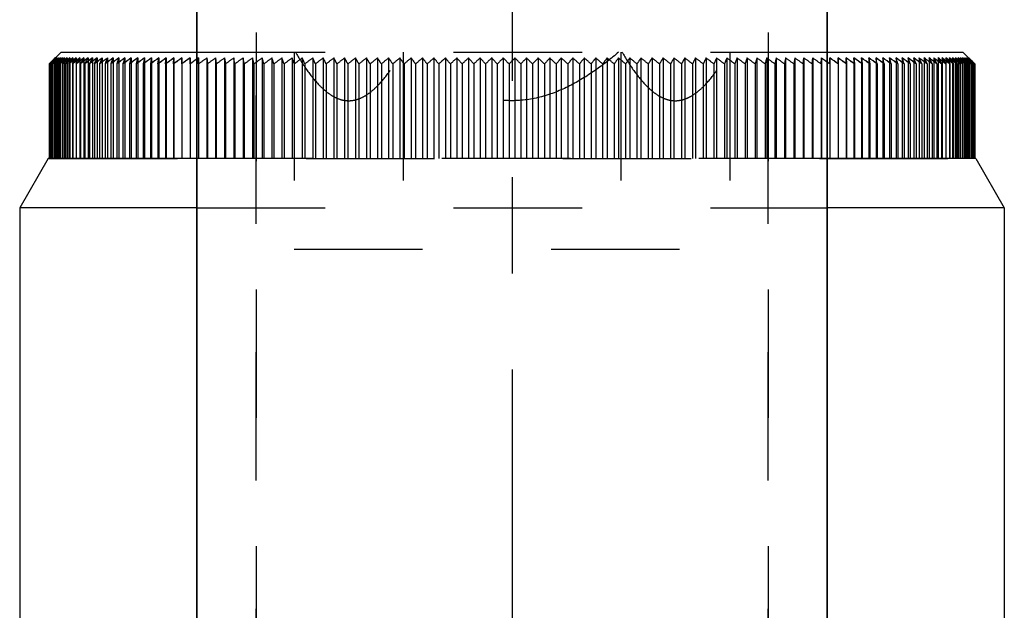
# Model space of a CAD drawing. Header units: millimetres. Extents: x 382 to 618, y 342 to 652.
# Tile 4 of 5: x 475 to 525, y 561 to 591. Entities that reach past the tile are written whole.
import ezdxf

# ---------------------------------------------------------------- set-up
doc = ezdxf.new("R2010")
doc.units = ezdxf.units.MM
doc.header["$LTSCALE"] = 65.185185
doc.linetypes.add('CENTER', pattern=[0.6, 0.375, -0.075, 0.075, -0.075])
doc.linetypes.add('HIDDEN', pattern=[0.2, 0.1, -0.1])
for name, color, linetype in [('ACHSEN_S', 7, 'CONTINUOUS'), ('FASEN', 7, 'CONTINUOUS'), ('FLAECHEN', 7, 'CONTINUOUS'), ('KOERPER', 7, 'CONTINUOUS'), ('KONST.EL_MIT_GEO', 7, 'CONTINUOUS')]:
    doc.layers.add(name, color=color, linetype=linetype)

msp = doc.modelspace()

# ---------------------------------------------------------------- linework, layer by layer
at = {"layer": 'ACHSEN_S', "color": 2, "linetype": 'CENTER'}
msp.add_line((500, 651.5), (500, 348.5), dxfattribs=at)
at = {"layer": 'FASEN', "color": 7, "linetype": 'Continuous'}
for p, q in [((484, 584), (476.443, 584)), ((523.557, 584), (516, 584)), ((476.443, 584), (475, 581.5)), ((523.557, 584), (525, 581.5)), ((484, 581.5), (475, 581.5)), ((525, 581.5), (516, 581.5))]:
    msp.add_line(p, q, dxfattribs=at)
at = {"layer": 'FASEN', "color": 8, "linetype": 'HIDDEN'}
for p, q in [((516, 584), (484, 584)), ((484, 581.5), (516, 581.5))]:
    msp.add_line(p, q, dxfattribs=at)
at = {"layer": 'FLAECHEN', "color": 8, "linetype": 'HIDDEN'}
for p, q in [((487, 629.5), (487, 515.5)), ((513, 629.5), (513, 515.5))]:
    msp.add_line(p, q, dxfattribs=at)
at = {"layer": 'FLAECHEN', "color": 7, "linetype": 'Continuous'}
for p, q in [((484, 628.5), (484, 491.5)), ((516, 628.5), (516, 491.5)), ((475, 581.5), (475, 532.072)), ((525, 581.5), (525, 532.072))]:
    msp.add_line(p, q, dxfattribs=at)
at = {"layer": 'KOERPER', "color": 7, "linetype": 'Continuous'}
for p, q in [((484, 491.5), (484, 628.5)), ((516, 491.5), (516, 628.5))]:
    msp.add_line(p, q, dxfattribs=at)
at = {"layer": 'KONST.EL_MIT_GEO', "color": 8, "linetype": 'HIDDEN'}
for p, q in [((487, 515.5), (487, 629.5)), ((513, 515.5), (513, 629.5)), ((476.703, 589.003), (476.636, 588.936)), ((476.636, 588.936), (476.703, 589.003)), ((476.664, 588.953), (476.713, 589.003)), ((476.713, 589.002), (476.664, 588.952)), ((476.738, 589.002), (476.691, 588.952)), ((476.736, 589.036), (476.703, 589.003)), ((476.703, 589.003), (476.736, 589.036)), ((476.809, 589.102), (476.713, 589.002)), ((476.778, 589.002), (476.732, 588.952)), ((476.769, 589.069), (476.736, 589.036)), ((476.832, 589.102), (476.738, 589.002)), ((476.769, 589.069), (476.802, 589.102)), ((476.869, 589.102), (476.778, 589.002)), ((476.833, 589.002), (476.789, 588.952)), ((476.817, 589.117), (476.802, 589.102)), ((476.802, 589.102), (476.802, 584)), ((476.809, 589.102), (476.809, 584)), ((476.832, 589.102), (476.832, 584)), ((476.922, 589.102), (476.833, 589.002)), ((476.903, 589.002), (476.86, 588.952)), ((476.869, 589.102), (476.869, 584)), ((476.989, 589.102), (476.903, 589.002)), ((476.922, 589.102), (476.922, 584)), ((476.989, 589.002), (476.947, 588.952)), ((476.989, 589.102), (476.989, 584)), ((477.03, 589.052), (476.989, 589.002)), ((477.072, 589.102), (477.03, 589.052)), ((477.089, 589.002), (477.048, 588.952)), ((477.072, 589.102), (477.072, 584)), ((477.169, 589.102), (477.089, 589.002)), ((477.203, 589.002), (477.164, 588.952)), ((477.169, 589.102), (477.169, 584)), ((477.281, 589.102), (477.203, 589.002)), ((477.281, 589.102), (477.281, 584)), ((477.333, 589.002), (477.295, 588.952)), ((477.407, 589.102), (477.333, 589.002)), ((477.407, 589.102), (477.407, 584)), ((477.477, 589.002), (477.441, 588.951)), ((477.548, 589.102), (477.477, 589.002)), ((477.548, 589.102), (477.548, 584)), ((477.636, 589.002), (477.601, 588.951)), ((477.704, 589.102), (477.636, 589.002)), ((477.704, 589.102), (477.704, 584)), ((477.809, 589.002), (477.776, 588.951)), ((477.874, 589.102), (477.809, 589.002)), ((477.874, 589.102), (477.873, 588.801)), ((477.997, 589.002), (477.965, 588.951)), ((478.059, 589.102), (477.997, 589.002)), ((478.059, 589.102), (478.059, 584)), ((478.199, 589.002), (478.169, 588.951)), ((478.258, 589.102), (478.199, 589.002)), ((478.258, 589.102), (478.258, 584)), ((478.415, 589.002), (478.386, 588.95)), ((478.47, 589.102), (478.415, 589.002)), ((478.47, 589.102), (478.47, 584)), ((478.697, 589.102), (478.697, 584)), ((478.937, 589.102), (478.937, 584)), ((479.192, 589.102), (479.192, 584)), ((479.459, 589.102), (479.459, 584)), ((479.74, 589.102), (479.74, 584)), ((480.034, 589.102), (480.034, 584)), ((480.341, 589.102), (480.292, 588.947)), ((480.341, 589.102), (480.341, 584)), ((480.66, 589.102), (480.617, 588.946)), ((480.66, 589.102), (480.66, 584)), ((480.993, 589.102), (480.954, 588.945)), ((480.993, 589.102), (480.993, 584)), ((481.337, 589.102), (481.304, 588.943)), ((481.337, 589.102), (481.337, 584)), ((481.693, 589.102), (481.665, 588.941)), ((481.693, 589.102), (481.693, 584)), ((482.062, 589.102), (482.039, 588.938)), ((482.062, 589.102), (482.062, 584)), ((482.442, 589.102), (482.424, 588.932)), ((482.442, 589.102), (482.442, 584)), ((482.833, 589.102), (482.821, 588.92)), ((482.833, 589.102), (482.833, 584)), ((483.235, 589.102), (483.229, 588.887)), ((483.235, 589.102), (483.235, 584)), ((483.649, 589.102), (483.65, 588.801)), ((483.649, 589.102), (483.65, 588.801)), ((484, 589.4), (516, 589.4)), ((484.073, 589.102), (484, 589.051)), ((484.073, 589.102), (484.073, 584)), ((484.073, 589.102), (484.085, 588.801)), ((484.085, 588.801), (484.073, 589.102)), ((484.507, 589.102), (484.507, 584)), ((484.507, 589.102), (484.53, 588.801)), ((484.53, 588.801), (484.507, 589.102)), ((484.951, 589.102), (484.951, 584)), ((484.951, 589.102), (484.984, 588.801)), ((484.984, 588.801), (484.951, 589.102)), ((485.405, 589.102), (485.405, 584)), ((485.405, 589.102), (485.449, 588.801)), ((485.449, 588.801), (485.405, 589.102)), ((485.868, 589.102), (485.868, 584)), ((486.341, 589.102), (486.341, 584)), ((486.822, 589.102), (486.822, 584)), ((487.312, 589.102), (487.312, 584)), ((487.81, 589.102), (487.81, 584)), ((488.316, 589.102), (488.316, 584)), ((488.829, 589.102), (488.829, 584)), ((488.944, 589.4), (488.944, 579.4)), ((489.35, 589.102), (489.35, 584)), ((489.878, 589.102), (489.878, 584)), ((490.412, 589.102), (490.412, 584)), ((490.952, 589.102), (490.952, 584)), ((491.499, 589.102), (491.499, 584)), ((492.05, 589.102), (492.05, 584)), ((492.607, 589.102), (492.607, 584)), ((493.169, 589.102), (493.169, 584)), ((493.735, 589.102), (493.735, 584)), ((494.305, 589.102), (494.305, 584)), ((494.472, 589.4), (494.472, 579.4)), ((494.879, 589.102), (494.879, 584)), ((495.456, 589.102), (495.456, 584)), ((496.036, 589.102), (496.036, 584)), ((496.619, 589.102), (496.619, 584)), ((497.204, 589.102), (497.204, 584)), ((497.79, 589.102), (497.79, 584)), ((498.379, 589.102), (498.379, 584)), ((498.968, 589.102), (498.968, 584)), ((499.557, 589.102), (499.557, 584)), ((500.148, 589.102), (500.148, 584)), ((500.738, 589.102), (500.738, 584)), ((501.327, 589.102), (501.327, 584)), ((501.916, 589.102), (501.916, 584)), ((502.503, 589.102), (502.503, 584)), ((503.089, 589.102), (503.089, 584)), ((503.673, 589.102), (503.673, 584)), ((504.254, 589.102), (504.254, 584)), ((504.833, 589.102), (504.833, 584)), ((505.408, 589.102), (505.408, 584)), ((505.528, 589.4), (505.528, 579.4)), ((505.98, 589.102), (505.98, 584)), ((506.549, 589.102), (506.549, 584)), ((507.112, 589.102), (507.112, 584)), ((507.672, 589.102), (507.672, 584)), ((508.226, 589.102), (508.226, 584)), ((508.775, 589.102), (508.775, 584)), ((509.319, 589.102), (509.319, 584)), ((509.856, 589.102), (509.856, 584)), ((510.387, 589.102), (510.387, 584)), ((510.911, 589.102), (510.911, 584)), ((511.056, 589.4), (511.056, 579.4)), ((511.428, 589.102), (511.428, 584)), ((511.938, 589.102), (511.938, 584)), ((512.44, 589.102), (512.44, 584)), ((512.934, 589.102), (512.934, 584)), ((513.42, 589.102), (513.42, 584)), ((513.897, 589.102), (513.897, 584)), ((514.365, 589.102), (514.365, 584)), ((514.784, 588.801), (514.823, 589.102)), ((514.823, 589.102), (514.784, 588.801)), ((514.823, 589.102), (514.823, 584)), ((515.244, 588.801), (515.272, 589.102)), ((515.272, 589.102), (515.244, 588.801)), ((515.272, 589.102), (515.272, 584)), ((515.694, 588.801), (515.712, 589.102)), ((515.712, 589.102), (515.694, 588.801)), ((515.712, 589.102), (515.712, 584)), ((516.134, 588.801), (516.141, 589.102)), ((516.141, 589.102), (516.141, 584)), ((516.559, 589.102), (516.559, 584)), ((516.563, 588.828), (516.559, 589.102)), ((516.967, 589.102), (516.967, 584)), ((516.977, 588.907), (516.967, 589.102)), ((517.364, 589.102), (517.364, 584)), ((517.379, 588.927), (517.364, 589.102)), ((517.75, 589.102), (517.75, 584)), ((517.77, 588.935), (517.75, 589.102)), ((518.124, 589.102), (518.124, 584)), ((518.149, 588.939), (518.124, 589.102)), ((518.486, 589.102), (518.486, 584)), ((518.517, 588.942), (518.486, 589.102)), ((518.837, 589.102), (518.837, 584)), ((519.175, 589.102), (519.175, 584)), ((519.501, 589.102), (519.501, 584)), ((519.814, 589.102), (519.814, 584)), ((520.115, 589.102), (520.115, 584)), ((520.402, 589.102), (520.402, 584)), ((520.676, 589.102), (520.676, 584)), ((520.937, 589.102), (520.937, 584)), ((521.184, 589.102), (521.184, 584)), ((521.418, 589.102), (521.418, 584)), ((521.472, 589.003), (521.418, 589.102)), ((521.638, 589.102), (521.638, 584)), ((521.695, 589.003), (521.638, 589.102)), ((521.844, 589.102), (521.844, 584)), ((521.904, 589.003), (521.844, 589.102)), ((522.035, 589.102), (522.035, 584)), ((522.098, 589.003), (522.035, 589.102)), ((522.213, 589.102), (522.213, 584)), ((522.279, 589.003), (522.213, 589.102)), ((522.313, 588.951), (522.279, 589.003)), ((522.375, 589.102), (522.375, 584)), ((522.445, 589.003), (522.375, 589.102)), ((522.481, 588.951), (522.445, 589.003)), ((522.524, 589.102), (522.524, 584)), ((522.597, 589.003), (522.524, 589.102)), ((522.634, 588.951), (522.597, 589.003)), ((522.658, 589.102), (522.658, 584)), ((522.734, 589.003), (522.658, 589.102)), ((522.772, 588.952), (522.734, 589.003)), ((522.777, 589.102), (522.777, 584)), ((522.856, 589.003), (522.777, 589.102)), ((522.895, 588.953), (522.856, 589.003)), ((522.882, 589.102), (522.882, 584)), ((522.963, 589.003), (522.882, 589.102)), ((523.004, 588.953), (522.963, 589.003)), ((522.971, 589.102), (522.971, 584)), ((523.056, 589.003), (522.971, 589.102)), ((523.046, 589.102), (523.046, 584)), ((523.133, 589.003), (523.046, 589.102)), ((523.098, 588.953), (523.056, 589.003)), ((523.106, 589.102), (523.106, 584)), ((523.196, 589.003), (523.106, 589.102)), ((523.177, 588.953), (523.133, 589.003)), ((523.151, 589.102), (523.151, 584)), ((523.244, 589.003), (523.151, 589.102)), ((523.181, 589.102), (523.181, 584)), ((523.277, 589.003), (523.181, 589.102)), ((523.19, 589.11), (523.499, 588.801)), ((523.196, 589.102), (523.196, 584)), ((523.294, 589.003), (523.196, 589.102)), ((523.196, 589.102), (523.294, 589.002)), ((523.241, 588.953), (523.196, 589.003)), ((523.29, 588.953), (523.244, 589.003)), ((523.324, 588.953), (523.277, 589.003)), ((523.343, 588.953), (523.294, 589.003)), ((523.294, 589.002), (523.343, 588.952)), ((476.503, 588.801), (476.603, 588.902)), ((476.511, 588.808), (476.503, 588.801)), ((476.525, 588.823), (476.511, 588.808)), ((476.518, 588.801), (476.62, 588.907)), ((476.533, 588.816), (476.518, 588.801)), ((476.536, 588.835), (476.525, 588.823)), ((476.555, 588.839), (476.533, 588.816)), ((476.549, 588.801), (476.644, 588.902)), ((476.57, 588.824), (476.549, 588.801)), ((476.567, 588.852), (476.555, 588.839)), ((476.616, 588.902), (476.567, 588.852)), ((476.596, 588.852), (476.57, 588.824)), ((476.594, 588.801), (476.686, 588.902)), ((476.621, 588.831), (476.594, 588.801)), ((476.634, 588.892), (476.596, 588.852)), ((476.616, 588.915), (476.603, 588.902)), ((476.603, 588.902), (476.616, 588.915)), ((476.664, 588.952), (476.616, 588.902)), ((476.636, 588.936), (476.616, 588.915)), ((476.616, 588.915), (476.636, 588.936)), ((476.62, 588.907), (476.664, 588.953)), ((476.64, 588.852), (476.621, 588.831)), ((476.643, 588.902), (476.634, 588.892)), ((476.686, 588.902), (476.64, 588.852)), ((476.691, 588.952), (476.643, 588.902)), ((476.655, 588.801), (476.744, 588.902)), ((476.688, 588.838), (476.655, 588.801)), ((476.697, 588.914), (476.686, 588.902)), ((476.728, 588.884), (476.688, 588.838)), ((476.732, 588.952), (476.697, 588.914)), ((476.744, 588.902), (476.728, 588.884)), ((476.731, 588.801), (476.817, 588.902)), ((476.769, 588.846), (476.731, 588.801)), ((476.789, 588.952), (476.744, 588.902)), ((476.817, 588.902), (476.769, 588.846)), ((476.86, 588.952), (476.817, 588.902)), ((476.822, 588.801), (476.905, 588.902)), ((476.863, 588.852), (476.822, 588.801)), ((476.905, 588.902), (476.863, 588.852)), ((476.947, 588.952), (476.905, 588.902)), ((476.968, 588.852), (476.928, 588.801)), ((477.008, 588.902), (476.968, 588.852)), ((477.048, 588.952), (477.008, 588.902)), ((477.087, 588.852), (477.048, 588.801)), ((477.126, 588.902), (477.087, 588.852)), ((477.164, 588.952), (477.126, 588.902)), ((477.221, 588.852), (477.184, 588.801)), ((477.259, 588.902), (477.221, 588.852)), ((477.295, 588.952), (477.259, 588.902)), ((477.389, 588.879), (477.334, 588.801)), ((477.406, 588.902), (477.389, 588.879)), ((477.441, 588.951), (477.406, 588.902)), ((477.556, 588.884), (477.499, 588.801)), ((477.568, 588.902), (477.556, 588.884)), ((477.601, 588.951), (477.568, 588.902)), ((477.744, 588.902), (477.679, 588.801)), ((477.776, 588.951), (477.744, 588.902)), ((477.935, 588.902), (477.873, 588.801)), ((477.965, 588.951), (477.935, 588.902)), ((478.14, 588.902), (478.082, 588.801)), ((478.169, 588.951), (478.14, 588.902)), ((478.36, 588.902), (478.304, 588.801)), ((478.386, 588.95), (478.36, 588.902)), ((478.593, 588.902), (478.541, 588.801)), ((478.618, 588.95), (478.593, 588.902)), ((478.84, 588.902), (478.791, 588.801)), ((478.863, 588.95), (478.84, 588.902)), ((479.98, 588.948), (479.929, 588.801)), ((480.292, 588.947), (480.246, 588.801)), ((480.617, 588.946), (480.576, 588.801)), ((480.954, 588.945), (480.919, 588.801)), ((481.304, 588.943), (481.274, 588.801)), ((481.665, 588.941), (481.641, 588.801)), ((482.039, 588.938), (482.02, 588.801)), ((482.424, 588.932), (482.411, 588.801)), ((482.821, 588.92), (482.813, 588.801)), ((483.229, 588.887), (483.226, 588.801)), ((484.085, 588.801), (484.085, 584)), ((484.53, 588.801), (484.53, 584)), ((484.984, 588.801), (484.984, 584)), ((485.449, 588.801), (485.449, 584)), ((485.923, 588.801), (485.923, 584)), ((486.406, 588.801), (486.406, 584)), ((486.898, 588.801), (486.898, 584)), ((487.399, 588.801), (487.399, 584)), ((487.907, 588.801), (487.907, 584)), ((488.424, 588.801), (488.424, 584)), ((489.478, 588.801), (489.478, 584)), ((490.016, 588.801), (490.016, 584)), ((490.561, 588.801), (490.561, 584)), ((491.111, 588.801), (491.111, 584)), ((491.667, 588.801), (491.667, 584)), ((492.229, 588.801), (492.229, 584)), ((492.795, 588.801), (492.795, 584)), ((493.367, 588.801), (493.367, 584)), ((493.942, 588.801), (493.942, 584)), ((494.522, 588.801), (494.522, 584)), ((495.105, 588.801), (495.105, 584)), ((495.691, 588.801), (495.691, 584)), ((496.28, 588.801), (496.28, 584)), ((496.871, 588.801), (496.871, 584)), ((497.464, 588.801), (497.464, 584)), ((498.059, 588.801), (498.059, 584)), ((498.656, 588.801), (498.656, 584)), ((499.253, 588.801), (499.253, 584)), ((499.851, 588.801), (499.851, 584)), ((500.448, 588.801), (500.448, 584)), ((501.046, 588.801), (501.046, 584)), ((501.643, 588.801), (501.643, 584)), ((502.238, 588.801), (502.238, 584)), ((502.832, 588.801), (502.832, 584)), ((503.425, 588.801), (503.425, 584)), ((504.015, 588.801), (504.015, 584)), ((504.603, 588.801), (504.603, 584)), ((505.187, 588.801), (505.187, 584)), ((505.769, 588.801), (505.769, 584)), ((506.346, 588.801), (506.346, 584)), ((506.92, 588.801), (506.92, 584)), ((507.489, 588.801), (507.489, 584)), ((508.053, 588.801), (508.053, 584)), ((508.612, 588.801), (508.612, 584)), ((509.165, 588.801), (509.165, 584)), ((509.712, 588.801), (509.712, 584)), ((510.253, 588.801), (510.253, 584)), ((510.788, 588.801), (510.788, 584)), ((511.315, 588.801), (511.315, 584)), ((511.836, 588.801), (511.836, 584)), ((512.348, 588.801), (512.348, 584)), ((512.853, 588.801), (512.853, 584)), ((513.349, 588.801), (513.349, 584)), ((513.836, 588.801), (513.836, 584)), ((514.315, 588.801), (514.315, 584)), ((514.784, 588.801), (514.784, 584)), ((515.244, 588.801), (515.244, 584)), ((515.694, 588.801), (515.694, 584)), ((516.563, 588.801), (516.563, 588.828)), ((516.982, 588.801), (516.977, 588.907)), ((517.39, 588.801), (517.379, 588.927)), ((517.786, 588.801), (517.77, 588.935)), ((518.171, 588.801), (518.149, 588.939)), ((518.544, 588.801), (518.517, 588.942)), ((518.905, 588.801), (518.873, 588.944)), ((519.254, 588.801), (519.216, 588.946)), ((519.59, 588.801), (519.547, 588.947)), ((519.914, 588.801), (519.866, 588.947)), ((520.225, 588.801), (520.171, 588.948)), ((520.523, 588.801), (520.464, 588.949)), ((520.807, 588.801), (520.743, 588.949)), ((521.078, 588.801), (521.009, 588.95)), ((521.285, 588.902), (521.261, 588.95)), ((521.336, 588.801), (521.285, 588.902)), ((521.525, 588.902), (521.5, 588.95)), ((521.579, 588.801), (521.525, 588.902)), ((521.752, 588.902), (521.724, 588.95)), ((521.809, 588.801), (521.752, 588.902)), ((521.964, 588.902), (521.935, 588.951)), ((522.024, 588.801), (521.964, 588.902)), ((522.162, 588.902), (522.131, 588.951)), ((522.226, 588.801), (522.162, 588.902)), ((522.346, 588.902), (522.313, 588.951)), ((522.413, 588.801), (522.346, 588.902)), ((522.515, 588.902), (522.481, 588.951)), ((522.585, 588.801), (522.515, 588.902)), ((522.669, 588.902), (522.634, 588.951)), ((522.743, 588.801), (522.669, 588.902)), ((522.809, 588.902), (522.772, 588.952)), ((522.886, 588.801), (522.809, 588.902)), ((522.848, 588.852), (522.886, 588.801)), ((522.935, 588.902), (522.895, 588.953)), ((523.014, 588.801), (522.935, 588.902)), ((522.974, 588.852), (523.014, 588.801)), ((523.045, 588.902), (523.004, 588.953)), ((523.127, 588.801), (523.045, 588.902)), ((523.086, 588.852), (523.127, 588.801)), ((523.141, 588.902), (523.098, 588.953)), ((523.226, 588.801), (523.141, 588.902)), ((523.221, 588.902), (523.177, 588.953)), ((523.185, 588.849), (523.226, 588.801)), ((523.265, 588.851), (523.221, 588.902)), ((523.231, 588.891), (523.273, 588.842)), ((523.287, 588.902), (523.241, 588.953)), ((523.309, 588.801), (523.265, 588.851)), ((523.332, 588.851), (523.287, 588.902)), ((523.337, 588.902), (523.29, 588.953)), ((523.372, 588.902), (523.324, 588.953)), ((523.325, 588.952), (523.372, 588.902)), ((523.332, 588.852), (523.347, 588.835)), ((523.377, 588.801), (523.332, 588.851)), ((523.384, 588.851), (523.337, 588.902)), ((523.337, 588.902), (523.384, 588.852)), ((523.392, 588.902), (523.343, 588.953)), ((523.343, 588.952), (523.393, 588.902)), ((523.42, 588.851), (523.372, 588.902)), ((523.372, 588.902), (523.425, 588.846)), ((523.384, 588.852), (523.406, 588.827)), ((523.43, 588.801), (523.384, 588.851)), ((523.491, 588.801), (523.392, 588.902)), ((523.393, 588.902), (523.403, 588.892)), ((523.403, 588.892), (523.442, 588.852)), ((523.468, 588.801), (523.42, 588.851)), ((523.425, 588.846), (523.451, 588.82)), ((523.442, 588.852), (523.462, 588.831)), ((523.462, 588.831), (523.48, 588.812)), ((523.499, 588.8), (523.499, 584)), ((476.503, 584), (523.499, 584)), ((488.944, 579.4), (511.056, 579.4))]:
    msp.add_line(p, q, dxfattribs=at)
at = {"layer": 'KONST.EL_MIT_GEO', "color": 7, "linetype": 'Continuous'}
for p, q in [((476.708, 589.002), (476.657, 588.952)), ((476.728, 589.002), (476.675, 588.952)), ((476.691, 588.953), (476.738, 589.003)), ((476.809, 589.102), (476.708, 589.002)), ((476.763, 589.002), (476.709, 588.952)), ((476.713, 589.003), (476.809, 589.102)), ((476.832, 589.102), (476.728, 589.002)), ((476.738, 589.003), (476.832, 589.102)), ((476.813, 589.002), (476.758, 588.952)), ((476.869, 589.102), (476.763, 589.002)), ((476.778, 589.003), (476.869, 589.102)), ((476.789, 588.953), (476.833, 589.003)), ((476.922, 589.102), (476.813, 589.002)), ((477.1, 589.4), (476.817, 589.117)), ((476.833, 589.003), (476.922, 589.102)), ((476.86, 588.953), (476.904, 589.003)), ((476.989, 589.102), (476.878, 589.002)), ((476.904, 589.003), (476.989, 589.102)), ((476.947, 588.953), (476.989, 589.003)), ((477.072, 589.102), (476.958, 589.002)), ((476.989, 589.003), (477.072, 589.102)), ((477.049, 588.953), (477.089, 589.003)), ((477.169, 589.102), (477.053, 589.002)), ((477.163, 589.002), (477.076, 588.928)), ((477.089, 589.003), (477.169, 589.102)), ((477.1, 589.4), (484, 589.4)), ((477.281, 589.102), (477.163, 589.002)), ((477.204, 589.003), (477.281, 589.102)), ((477.407, 589.102), (477.288, 589.002)), ((477.333, 589.003), (477.407, 589.102)), ((477.548, 589.102), (477.427, 589.002)), ((477.477, 589.003), (477.548, 589.102)), ((477.704, 589.102), (477.581, 589.002)), ((477.636, 589.003), (477.704, 589.102)), ((477.874, 589.102), (477.75, 589.002)), ((477.81, 589.003), (477.874, 589.102)), ((478.059, 589.102), (477.933, 589.002)), ((477.997, 589.003), (478.059, 589.102)), ((478.258, 589.102), (478.14, 589.011)), ((478.199, 589.003), (478.258, 589.102)), ((478.415, 589.003), (478.47, 589.102)), ((482.02, 588.801), (482.062, 589.102)), ((482.411, 588.801), (482.442, 589.102)), ((482.813, 588.801), (482.833, 589.102)), ((483.226, 588.801), (483.235, 589.102)), ((483.65, 588.801), (483.649, 589.102)), ((516, 589.4), (522.9, 589.4)), ((516.141, 589.102), (516.134, 588.801)), ((516.559, 589.102), (516.563, 588.801)), ((516.967, 589.102), (516.982, 588.801)), ((517.364, 589.102), (517.39, 588.801)), ((517.75, 589.102), (517.786, 588.801)), ((518.124, 589.102), (518.171, 588.801)), ((521.418, 589.102), (521.472, 589.002)), ((521.472, 589.002), (521.525, 588.902)), ((521.638, 589.102), (521.695, 589.002)), ((521.695, 589.002), (521.752, 588.902)), ((521.844, 589.102), (521.904, 589.002)), ((521.968, 589.004), (521.844, 589.102)), ((521.904, 589.002), (521.964, 588.902)), ((522.035, 589.102), (522.098, 589.002)), ((522.16, 589.003), (522.035, 589.102)), ((522.098, 589.002), (522.162, 588.902)), ((522.213, 589.102), (522.279, 589.002)), ((522.336, 589.003), (522.213, 589.102)), ((522.279, 589.002), (522.346, 588.902)), ((522.375, 589.102), (522.445, 589.002)), ((522.497, 589.003), (522.375, 589.102)), ((522.445, 589.002), (522.515, 588.902)), ((522.524, 589.102), (522.597, 589.002)), ((522.644, 589.003), (522.524, 589.102)), ((522.658, 589.102), (522.734, 589.002)), ((522.776, 589.003), (522.658, 589.102)), ((522.777, 589.102), (522.856, 589.002)), ((522.893, 589.003), (522.777, 589.102)), ((522.856, 589.002), (522.895, 588.952)), ((522.882, 589.102), (522.963, 589.002)), ((522.996, 589.003), (522.882, 589.102)), ((522.9, 589.4), (523.19, 589.11)), ((522.963, 589.002), (523.004, 588.952)), ((522.971, 589.102), (523.056, 589.002)), ((523.083, 589.003), (522.971, 589.102)), ((523.046, 589.102), (523.134, 589.002)), ((523.156, 589.003), (523.046, 589.102)), ((523.056, 589.002), (523.098, 588.952)), ((523.106, 589.102), (523.196, 589.002)), ((523.214, 589.003), (523.106, 589.102)), ((523.134, 589.002), (523.177, 588.952)), ((523.151, 589.102), (523.244, 589.002)), ((523.256, 589.003), (523.151, 589.102)), ((523.211, 588.953), (523.156, 589.003)), ((523.181, 589.102), (523.277, 589.002)), ((523.284, 589.003), (523.181, 589.102)), ((523.196, 589.002), (523.241, 588.952)), ((523.268, 588.953), (523.214, 589.003)), ((523.309, 588.953), (523.256, 589.003)), ((523.277, 589.002), (523.325, 588.952)), ((523.336, 588.953), (523.284, 589.003)), ((476.51, 588.808), (476.503, 588.801)), ((476.503, 588.801), (476.503, 584)), ((476.526, 588.824), (476.51, 588.808)), ((476.534, 588.816), (476.518, 588.801)), ((476.518, 588.801), (476.518, 584)), ((476.554, 588.852), (476.526, 588.824)), ((476.557, 588.839), (476.534, 588.816)), ((476.572, 588.824), (476.549, 588.801)), ((476.549, 588.801), (476.549, 584)), ((476.605, 588.902), (476.554, 588.852)), ((476.571, 588.852), (476.557, 588.839)), ((476.623, 588.902), (476.571, 588.852)), ((476.602, 588.852), (476.572, 588.824)), ((476.627, 588.831), (476.594, 588.801)), ((476.594, 588.801), (476.594, 584)), ((476.645, 588.892), (476.602, 588.852)), ((476.618, 588.915), (476.605, 588.902)), ((476.657, 588.952), (476.618, 588.915)), ((476.675, 588.952), (476.623, 588.902)), ((476.649, 588.852), (476.627, 588.831)), ((476.644, 588.902), (476.691, 588.953)), ((476.709, 588.952), (476.645, 588.892)), ((476.704, 588.902), (476.649, 588.852)), ((476.696, 588.839), (476.655, 588.801)), ((476.655, 588.801), (476.655, 584)), ((476.686, 588.902), (476.697, 588.914)), ((476.711, 588.852), (476.696, 588.839)), ((476.758, 588.952), (476.704, 588.902)), ((476.781, 588.846), (476.731, 588.801)), ((476.731, 588.801), (476.731, 584)), ((476.744, 588.902), (476.789, 588.953)), ((476.841, 588.899), (476.781, 588.846)), ((476.817, 588.902), (476.86, 588.953)), ((476.88, 588.852), (476.822, 588.801)), ((476.822, 588.801), (476.822, 584)), ((476.938, 588.902), (476.88, 588.852)), ((476.905, 588.902), (476.947, 588.953)), ((476.928, 588.801), (477.008, 588.902)), ((476.987, 588.852), (476.928, 588.801)), ((476.928, 588.801), (476.928, 584)), ((477.076, 588.928), (476.987, 588.852)), ((477.008, 588.902), (477.049, 588.953)), ((477.048, 588.801), (477.126, 588.902)), ((477.108, 588.852), (477.048, 588.801)), ((477.048, 588.801), (477.048, 584)), ((477.184, 588.801), (477.259, 588.902)), ((477.245, 588.852), (477.184, 588.801)), ((477.184, 588.801), (477.184, 584)), ((477.334, 588.801), (477.406, 588.902)), ((477.396, 588.852), (477.334, 588.801)), ((477.334, 588.801), (477.334, 584)), ((477.499, 588.801), (477.568, 588.902)), ((477.562, 588.852), (477.499, 588.801)), ((477.499, 588.801), (477.499, 584)), ((477.679, 588.801), (477.745, 588.902)), ((477.798, 588.896), (477.679, 588.801)), ((477.679, 588.801), (477.679, 584)), ((477.873, 588.801), (477.935, 588.902)), ((478.002, 588.902), (477.873, 588.801)), ((477.873, 588.801), (477.873, 584)), ((478.082, 588.801), (478.141, 588.902)), ((478.212, 588.902), (478.082, 588.801)), ((478.082, 588.801), (478.082, 584)), ((478.304, 588.801), (478.36, 588.902)), ((478.436, 588.902), (478.304, 588.801)), ((478.304, 588.801), (478.304, 584)), ((478.541, 588.801), (478.593, 588.902)), ((478.673, 588.902), (478.541, 588.801)), ((478.541, 588.801), (478.541, 584)), ((478.96, 588.928), (478.791, 588.801)), ((478.791, 588.801), (478.84, 588.902)), ((478.791, 588.801), (478.791, 584)), ((479.234, 588.934), (479.056, 588.801)), ((479.056, 588.801), (479.056, 584)), ((479.333, 588.801), (479.333, 584)), ((479.625, 588.801), (479.625, 584)), ((479.929, 588.801), (479.929, 584)), ((480.246, 588.801), (480.246, 584)), ((480.576, 588.801), (480.576, 584)), ((480.919, 588.801), (480.919, 584)), ((481.274, 588.801), (481.274, 584)), ((481.641, 588.801), (481.641, 584)), ((482.02, 588.801), (482.02, 584)), ((482.411, 588.801), (482.411, 584)), ((482.813, 588.801), (482.813, 584)), ((483.226, 588.801), (483.226, 584)), ((483.65, 588.801), (483.65, 584)), ((516.134, 588.801), (516, 588.897)), ((516.134, 588.801), (516.134, 584)), ((516.563, 588.801), (516.563, 584)), ((516.982, 588.801), (516.982, 584)), ((517.39, 588.801), (517.39, 584)), ((517.786, 588.801), (517.786, 584)), ((518.171, 588.801), (518.171, 584)), ((518.544, 588.801), (518.544, 584)), ((518.905, 588.801), (518.905, 584)), ((519.254, 588.801), (519.254, 584)), ((519.59, 588.801), (519.59, 584)), ((519.914, 588.801), (519.914, 584)), ((520.225, 588.801), (520.225, 584)), ((520.523, 588.801), (520.523, 584)), ((520.807, 588.801), (520.807, 584)), ((521.078, 588.801), (520.905, 588.931)), ((521.078, 588.801), (521.078, 584)), ((521.336, 588.801), (521.172, 588.925)), ((521.285, 588.902), (521.336, 588.801)), ((521.336, 588.801), (521.336, 584)), ((521.579, 588.801), (521.426, 588.918)), ((521.525, 588.902), (521.579, 588.801)), ((521.579, 588.801), (521.579, 584)), ((521.809, 588.801), (521.665, 588.912)), ((521.752, 588.902), (521.809, 588.801)), ((521.809, 588.801), (521.809, 584)), ((522.024, 588.801), (521.891, 588.905)), ((521.964, 588.902), (522.024, 588.801)), ((522.024, 588.801), (522.024, 584)), ((522.226, 588.801), (522.098, 588.902)), ((522.162, 588.902), (522.226, 588.801)), ((522.226, 588.801), (522.226, 584)), ((522.413, 588.801), (522.286, 588.902)), ((522.346, 588.902), (522.413, 588.801)), ((522.413, 588.801), (522.413, 584)), ((522.585, 588.801), (522.46, 588.902)), ((522.515, 588.902), (522.529, 588.882)), ((522.529, 588.882), (522.585, 588.801)), ((522.585, 588.801), (522.585, 584)), ((522.743, 588.801), (522.62, 588.902)), ((522.67, 588.902), (522.689, 588.876)), ((522.689, 588.876), (522.743, 588.801)), ((522.743, 588.801), (522.743, 584)), ((522.886, 588.801), (522.765, 588.902)), ((522.81, 588.902), (522.848, 588.852)), ((522.886, 588.801), (522.886, 584)), ((522.895, 588.952), (522.935, 588.902)), ((523.014, 588.801), (522.895, 588.902)), ((522.935, 588.902), (522.974, 588.852)), ((523.01, 588.902), (522.989, 588.92)), ((523.004, 588.952), (523.086, 588.852)), ((523.127, 588.801), (523.01, 588.902)), ((523.014, 588.801), (523.014, 584)), ((523.098, 588.952), (523.138, 588.905)), ((523.226, 588.801), (523.11, 588.902)), ((523.127, 588.801), (523.127, 584)), ((523.138, 588.905), (523.185, 588.849)), ((523.177, 588.952), (523.231, 588.891)), ((523.309, 588.801), (523.196, 588.902)), ((523.241, 588.925), (523.211, 588.953)), ((523.226, 588.801), (523.226, 584)), ((523.241, 588.952), (523.332, 588.852)), ((523.266, 588.902), (523.241, 588.925)), ((523.377, 588.801), (523.266, 588.902)), ((523.322, 588.902), (523.268, 588.953)), ((523.273, 588.842), (523.309, 588.801)), ((523.341, 588.922), (523.309, 588.953)), ((523.309, 588.801), (523.309, 584)), ((523.43, 588.801), (523.322, 588.902)), ((523.387, 588.902), (523.336, 588.953)), ((523.362, 588.902), (523.341, 588.922)), ((523.347, 588.835), (523.377, 588.801)), ((523.468, 588.801), (523.362, 588.902)), ((523.377, 588.801), (523.377, 584)), ((523.491, 588.801), (523.387, 588.902)), ((523.406, 588.827), (523.43, 588.801)), ((523.43, 588.801), (523.43, 584)), ((523.451, 588.82), (523.468, 588.801)), ((523.468, 588.801), (523.468, 584)), ((523.48, 588.812), (523.491, 588.801)), ((523.491, 588.801), (523.491, 584)), ((475, 581.5), (475, 532.072)), ((525, 581.5), (525, 532.072))]:
    msp.add_line(p, q, dxfattribs=at)
at = {"layer": 'KONST.EL_MIT_GEO', "color": 8, "linetype": 'HIDDEN'}
for centre, radius, start, end in [((524.543, 540.173), 68.356, 134.29152, 134.65139), ((524.728, 538.928), 69.364, 133.66941, 134.0287), ((524.819, 537.735), 70.269, 133.02894, 133.3878), ((524.945, 536.55), 71.189, 132.42151, 132.7798), ((525.102, 535.378), 72.119, 131.84591, 132.20351), ((525.287, 534.221), 73.053, 131.30096, 131.65777), ((525.499, 533.083), 73.986, 130.78556, 131.14151), ((525.734, 531.966), 74.915, 130.29866, 130.65369), ((525.99, 530.873), 75.835, 129.83926, 130.19333), ((526.265, 529.807), 76.741, 129.40643, 129.7595), ((526.558, 528.771), 77.631, 128.99928, 129.35134), ((526.867, 527.768), 78.499, 128.61697, 128.96803), ((527.19, 526.799), 79.344, 128.25873, 128.60879), ((527.526, 525.869), 80.161, 127.92384, 128.27291), ((527.873, 524.978), 80.948, 127.61162, 127.95972), ((528.231, 524.13), 81.701, 127.32143, 127.6686), ((528.598, 523.326), 82.418, 127.0527, 127.39897), ((536.06, 559.133), 64.72, 152.41563, 152.5672), ((528.974, 522.568), 83.096, 126.80488, 127.1503), ((538.62, 559.926), 66.432, 153.94854, 154.09454), ((529.357, 521.86), 83.733, 126.57748, 126.92209), ((541.681, 560.673), 68.652, 155.53762, 155.67742), ((529.746, 521.201), 84.327, 126.37005, 126.71391), ((545.368, 561.372), 71.505, 157.18216, 157.31509), ((530.141, 520.595), 84.875, 126.18217, 126.52533), ((549.852, 562.021), 75.16, 158.88096, 159.00635), ((530.54, 520.043), 85.377, 126.01348, 126.356), ((555.373, 562.619), 79.858, 160.63231, 160.74948), ((530.944, 519.545), 85.829, 125.86365, 126.20559), ((531.351, 519.104), 86.23, 125.73237, 126.0738), ((531.761, 518.721), 86.58, 125.6194, 125.96038), ((532.173, 518.396), 86.877, 125.52451, 125.86511), ((532.588, 518.13), 87.12, 125.44751, 125.7878), ((533.003, 517.924), 87.308, 125.38827, 125.72831), ((533.42, 517.779), 87.441, 125.34665, 125.68653), ((533.837, 517.695), 87.518, 125.32259, 125.66237), ((534.254, 517.672), 87.539, 125.31603, 125.65578), ((534.671, 517.71), 87.504, 125.32696, 125.66676), ((535.088, 517.81), 87.413, 125.35541, 125.69532), ((534.949, 517.874), 87.28, 125.30557, 125.64579), ((535.504, 517.97), 87.266, 125.40142, 125.74152), ((535.366, 518.034), 87.133, 125.35156, 125.69197), ((535.92, 518.191), 87.064, 125.4651, 125.80545), ((535.781, 518.255), 86.932, 125.4152, 125.75586), ((536.335, 518.471), 86.808, 125.54655, 125.88724), ((536.197, 518.535), 86.675, 125.4966, 125.8376), ((350.12, 564.193), 138.014, 10.27076, 10.39792), ((350.491, 564.215), 137.646, 10.28929, 10.41657), ((536.749, 518.811), 86.498, 125.64594, 125.98703), ((536.611, 518.875), 86.365, 125.59593, 125.93733), ((371.066, 563.853), 118.007, 12.20493, 12.35466), ((371.381, 563.876), 117.695, 12.22675, 12.37661), ((537.163, 519.209), 86.135, 125.76347, 126.10502), ((537.024, 519.272), 86.003, 125.71339, 126.05525), ((386.02, 563.455), 104.013, 14.10374, 14.27495), ((386.295, 563.478), 103.741, 14.12868, 14.30004), ((537.575, 519.664), 85.72, 125.89936, 126.24144), ((537.437, 519.727), 85.588, 125.84921, 126.1916), ((397.199, 562.999), 93.817, 15.96284, 16.15434), ((397.445, 563.023), 93.575, 15.99074, 16.18241), ((537.987, 520.176), 85.256, 126.05388, 126.39655), ((537.849, 520.238), 85.124, 126.00364, 126.34662), ((405.847, 562.488), 86.175, 17.77847, 17.98899), ((406.071, 562.512), 85.955, 17.80913, 18.01984), ((538.398, 520.742), 84.743, 126.22733, 126.57066), ((538.26, 520.804), 84.611, 126.177, 126.52064), ((412.72, 561.922), 80.334, 19.54739, 19.77562), ((412.926, 561.947), 80.131, 19.58063, 19.80906), ((538.809, 521.361), 84.183, 126.42006, 126.7641), ((538.672, 521.423), 84.052, 126.36962, 126.71397), ((418.298, 561.303), 75.812, 21.26696, 21.51154), ((418.491, 561.328), 75.623, 21.30258, 21.54738), ((539.219, 522.032), 83.578, 126.63244, 126.97725), ((539.082, 522.093), 83.447, 126.58189, 126.92701), ((422.906, 560.631), 72.286, 22.93504, 23.19464), ((423.088, 560.657), 72.109, 22.97285, 23.23268), ((539.63, 522.753), 82.93, 126.8649, 127.21053), ((539.494, 522.813), 82.8, 126.81423, 127.16017), ((426.769, 559.91), 69.533, 24.55006, 24.82333), ((426.942, 559.937), 69.365, 24.58986, 24.86338), ((540.042, 523.522), 82.242, 127.11791, 127.4644), ((539.905, 523.582), 82.113, 127.06711, 127.41391), ((430.048, 559.141), 67.391, 26.11089, 26.39655), ((430.213, 559.168), 67.231, 26.15249, 26.43841), ((540.454, 524.338), 81.516, 127.39195, 127.73935), ((540.318, 524.396), 81.387, 127.34102, 127.68873), ((432.861, 558.326), 65.741, 27.61687, 27.91367), ((433.019, 558.354), 65.587, 27.6601, 27.95716), ((540.868, 525.197), 80.754, 127.68759, 128.03593), ((540.733, 525.255), 80.625, 127.63652, 127.98518), ((435.297, 557.467), 64.493, 29.06774, 29.37448), ((435.451, 557.496), 64.345, 29.11242, 29.41943), ((541.284, 526.098), 79.959, 128.00542, 128.35473), ((541.149, 526.155), 79.831, 127.95421, 128.30384), ((437.426, 556.566), 63.58, 30.46359, 30.77914), ((437.575, 556.595), 63.437, 30.50955, 30.82539), ((541.704, 527.038), 79.135, 128.34609, 128.69639), ((541.569, 527.094), 79.007, 128.29473, 128.64535), ((439.3, 555.626), 62.947, 31.80482, 32.12812), ((439.446, 555.656), 62.808, 31.85191, 32.1755), ((542.127, 528.015), 78.284, 128.71027, 129.06158), ((541.992, 528.071), 78.157, 128.65876, 129.01039), ((440.961, 554.648), 62.552, 33.09208, 33.42215), ((441.104, 554.679), 62.415, 33.14015, 33.47052), ((542.554, 529.027), 77.41, 129.09871, 129.45103), ((542.42, 529.082), 77.283, 129.04706, 129.3997), ((442.444, 553.637), 62.358, 34.32624, 34.66217), ((442.585, 553.669), 62.225, 34.37517, 34.71141), ((542.988, 530.071), 76.516, 129.51221, 129.86553), ((542.854, 530.124), 76.39, 129.46041, 129.81405), ((443.776, 552.593), 62.339, 35.50838, 35.84933), ((443.914, 552.626), 62.207, 35.55804, 35.8993), ((543.429, 531.143), 75.606, 129.9516, 130.30591), ((543.295, 531.196), 75.48, 129.89966, 130.25429), ((444.979, 551.52), 62.469, 36.63969, 36.9849), ((445.116, 551.554), 62.34, 36.68997, 37.03549), ((543.878, 532.243), 74.683, 130.41778, 130.77305), ((543.745, 532.294), 74.558, 130.3657, 130.72129), ((446.072, 550.421), 62.73, 37.72147, 38.07024), ((446.207, 550.456), 62.602, 37.77227, 38.12136), ((544.337, 533.365), 73.753, 130.91171, 131.26789), ((544.204, 533.416), 73.628, 130.8595, 131.21599), ((447.07, 549.298), 63.103, 38.75513, 39.10684), ((447.204, 549.334), 62.977, 38.80636, 39.15839), ((544.808, 534.509), 72.819, 131.4344, 131.79142), ((544.676, 534.558), 72.694, 131.38206, 131.7394), ((447.986, 548.155), 63.575, 39.7421, 40.09619), ((448.12, 548.192), 63.449, 39.79368, 40.14809), ((545.292, 535.669), 71.886, 131.9869, 132.34469), ((545.16, 535.718), 71.761, 131.93445, 132.29256), ((448.832, 546.994), 64.132, 40.68387, 41.03983), ((448.965, 547.032), 64.007, 40.73572, 41.092), ((545.793, 536.845), 70.958, 132.57035, 132.9288), ((545.661, 536.892), 70.834, 132.5178, 132.87658), ((449.617, 545.818), 64.762, 41.58193, 41.93932), ((449.749, 545.858), 64.638, 41.63399, 41.9917), ((546.313, 538.032), 70.041, 133.18592, 133.54491), ((546.181, 538.079), 69.918, 133.1333, 133.49261), ((450.348, 544.631), 65.456, 42.43778, 42.7962), ((450.48, 544.672), 65.333, 42.48999, 42.84874), ((546.853, 539.228), 69.141, 133.83486, 134.19423), ((546.722, 539.273), 69.017, 133.78218, 134.14188), ((451.033, 543.436), 66.205, 43.2529, 43.61201), ((451.165, 543.477), 66.081, 43.30521, 43.66465), ((547.419, 540.429), 68.262, 134.51845, 134.87803), ((547.288, 540.473), 68.139, 134.46574, 134.82565), ((451.678, 542.234), 67, 44.02874, 44.38823), ((451.809, 542.277), 66.876, 44.08111, 44.44093), ((548.013, 541.633), 67.412, 135.23804, 135.59762), ((547.882, 541.676), 67.289, 135.18533, 135.54524), ((452.288, 541.031), 67.833, 44.76674, 45.12635), ((452.419, 541.074), 67.71, 44.81912, 45.17906), ((548.64, 542.835), 66.597, 135.99503, 136.35437), ((548.508, 542.877), 66.474, 135.94236, 136.30202), ((452.867, 539.828), 68.698, 45.46826, 45.82777), ((452.999, 539.873), 68.575, 45.52064, 45.88046), ((549.304, 544.034), 65.825, 136.79086, 137.14967), ((549.172, 544.075), 65.701, 136.73827, 137.0974), ((453.42, 538.629), 69.589, 46.13466, 46.49386), ((453.551, 538.675), 69.465, 46.18699, 46.54652), ((550.011, 545.226), 65.102, 137.62702, 137.98497), ((549.879, 545.266), 64.978, 137.57455, 137.93282), ((453.95, 537.437), 70.498, 46.76722, 47.12596), ((454.081, 537.484), 70.374, 46.81949, 47.17855), ((550.768, 546.408), 64.438, 138.50501, 138.86174), ((550.636, 546.447), 64.314, 138.45272, 138.80977), ((454.459, 536.256), 71.421, 47.36719, 47.72532), ((454.591, 536.303), 71.297, 47.41936, 47.77782), ((551.583, 547.577), 63.843, 139.42638, 139.78147), ((551.45, 547.614), 63.718, 139.37434, 139.72974), ((454.952, 535.087), 72.352, 47.93574, 48.29315), ((455.084, 535.136), 72.228, 47.98781, 48.34555), ((552.462, 548.729), 63.328, 140.39268, 140.74565), ((552.329, 548.766), 63.202, 140.34095, 140.69424), ((455.429, 533.935), 73.286, 48.474, 48.83061), ((455.562, 533.984), 73.161, 48.52596, 48.88289), ((553.418, 549.862), 62.904, 141.40546, 141.75578), ((553.284, 549.898), 62.776, 141.35412, 141.70475), ((455.894, 532.801), 74.219, 48.98306, 49.33879), ((456.027, 532.852), 74.094, 49.03489, 49.39094), ((554.462, 550.974), 62.585, 142.46625, 142.81332), ((554.326, 551.008), 62.456, 142.41538, 142.76277), ((456.348, 531.69), 75.146, 49.46393, 49.81872), ((456.481, 531.742), 75.02, 49.51562, 49.87073), ((555.608, 552.06), 62.387, 143.57653, 143.9197), ((555.47, 552.093), 62.256, 143.52623, 143.86971), ((456.793, 530.604), 76.063, 49.91757, 50.27139), ((456.926, 530.657), 75.937, 49.96912, 50.32326), ((556.873, 553.119), 62.328, 144.73772, 145.07626), ((556.733, 553.151), 62.196, 144.68811, 145.02695), ((457.23, 529.545), 76.965, 50.3449, 50.69773), ((457.364, 529.599), 76.839, 50.39631, 50.74945), ((558.277, 554.147), 62.432, 145.95116, 146.28427), ((558.135, 554.178), 62.297, 145.90235, 146.23576), ((457.66, 528.517), 77.85, 50.74678, 51.09859), ((457.794, 528.572), 77.723, 50.79804, 51.15017), ((559.845, 555.141), 62.722, 147.21806, 147.54487), ((559.701, 555.172), 62.584, 147.17017, 147.49727), ((458.086, 527.522), 78.713, 51.12401, 51.47481), ((458.22, 527.578), 78.585, 51.17512, 51.52624), ((561.608, 556.101), 63.232, 148.53946, 148.85901), ((561.461, 556.13), 63.09, 148.49263, 148.81247), ((458.506, 526.563), 79.551, 51.47734, 51.82714), ((458.641, 526.62), 79.423, 51.52831, 51.87843), ((563.604, 557.022), 63.999, 149.9162, 150.22748), ((563.452, 557.051), 63.853, 149.87059, 150.18214), ((458.924, 525.642), 80.361, 51.80748, 52.15631), ((459.06, 525.7), 80.232, 51.85831, 52.20745), ((565.879, 557.902), 65.071, 151.3489, 151.65081), ((565.723, 557.93), 64.921, 151.30466, 151.60684), ((459.339, 524.762), 81.139, 52.1151, 52.46297), ((459.475, 524.82), 81.01, 52.16578, 52.51397), ((568.494, 558.739), 66.51, 152.83787, 153.12925), ((568.332, 558.767), 66.354, 152.79517, 153.08681), ((459.752, 523.924), 81.884, 52.4008, 52.74774), ((459.888, 523.983), 81.754, 52.45135, 52.7986), ((571.527, 559.532), 68.394, 154.38309, 154.66271), ((571.358, 559.558), 68.23, 154.34211, 154.62199), ((460.164, 523.132), 82.591, 52.66514, 53.01119), ((460.301, 523.192), 82.461, 52.71556, 53.06193), ((575.08, 560.277), 70.825, 155.98415, 156.25075), ((574.904, 560.303), 70.652, 155.94508, 156.21192), ((460.575, 522.387), 83.259, 52.90865, 53.25387), ((460.712, 522.447), 83.129, 52.95895, 53.30448), ((579.292, 560.973), 73.941, 157.64021, 157.89246), ((579.105, 560.999), 73.758, 157.60325, 157.85573), ((460.986, 521.69), 83.886, 53.13181, 53.47623), ((461.123, 521.752), 83.755, 53.182, 53.52673), ((584.352, 561.619), 77.931, 159.34995, 159.58652), ((584.153, 561.644), 77.736, 159.31528, 159.55207), ((461.397, 521.045), 84.468, 53.33506, 53.67874), ((461.534, 521.107), 84.337, 53.38513, 53.72913), ((590.529, 562.212), 83.064, 161.11153, 161.33106), ((590.315, 562.236), 82.853, 161.07935, 161.29909), ((461.808, 520.452), 85.005, 53.51879, 53.86178), ((461.945, 520.514), 84.874, 53.56876, 53.91207), ((598.216, 562.751), 89.732, 162.92253, 163.12371), ((597.982, 562.775), 89.501, 162.89305, 163.0944), ((462.219, 519.913), 85.494, 53.68336, 54.02573), ((462.357, 519.976), 85.362, 53.73324, 54.07592), ((608.012, 563.234), 98.534, 164.78, 164.96151), ((607.752, 563.258), 98.277, 164.7534, 164.93507), ((462.631, 519.43), 85.934, 53.82909, 54.1709), ((462.769, 519.493), 85.802, 53.87889, 54.22101), ((620.878, 563.661), 110.428, 166.68036, 166.84097), ((620.584, 563.684), 110.138, 166.65682, 166.81757), ((463.044, 519.003), 86.323, 53.95627, 54.29758), ((463.182, 519.066), 86.19, 54.006, 54.34762), ((638.458, 564.03), 127.059, 168.61946, 168.75803), ((638.117, 564.053), 126.721, 168.59915, 168.73784), ((463.458, 518.634), 86.659, 54.06513, 54.40601), ((463.596, 518.698), 86.527, 54.1148, 54.45599), ((663.817, 564.34), 151.49, 170.5926, 170.7081), ((663.409, 564.363), 151.084, 170.57566, 170.69127), ((463.872, 518.324), 86.943, 54.1559, 54.49641), ((464.011, 518.388), 86.81, 54.20551, 54.54633), ((464.288, 518.073), 87.172, 54.22873, 54.56896), ((464.426, 518.137), 87.039, 54.27831, 54.61884), ((464.704, 517.882), 87.347, 54.28379, 54.62378), ((464.843, 517.947), 87.214, 54.33333, 54.67363), ((465.259, 517.817), 87.332, 54.37068, 54.71083), ((483.885, 544.071), 55.143, 54.3806, 54.7483), ((465.676, 517.748), 87.396, 54.39043, 54.7305), ((466.094, 517.741), 87.403, 54.39263, 54.73269), ((466.511, 517.794), 87.354, 54.37726, 54.71739), ((466.928, 517.909), 87.249, 54.34432, 54.68458), ((467.344, 518.084), 87.088, 54.29372, 54.63419), ((467.758, 518.319), 86.873, 54.22538, 54.56612), ((468.172, 518.615), 86.603, 54.13916, 54.48025), ((445.771, 572.394), 74.951, 12.75661, 12.8803), ((468.583, 518.969), 86.279, 54.0349, 54.37641), ((454.513, 572.022), 66.88, 14.65773, 14.79625), ((468.991, 519.381), 85.904, 53.9124, 54.25438), ((461.143, 571.627), 60.918, 16.51752, 16.66995), ((469.396, 519.85), 85.477, 53.77141, 54.11394), ((469.798, 520.375), 85, 53.61166, 53.95481), ((466.323, 571.206), 56.405, 18.3323, 18.4977), ((470.195, 520.954), 84.476, 53.43285, 53.77667), ((470.46, 570.758), 52.935, 20.099, 20.2763), ((470.587, 521.585), 83.905, 53.23463, 53.57917), ((473.822, 570.279), 50.24, 21.8149, 22.0033), ((470.973, 522.269), 83.29, 53.0166, 53.36192), ((476.59, 569.771), 48.138, 23.4783, 23.6767), ((471.351, 523.001), 82.632, 52.77834, 53.12449), ((478.894, 569.233), 46.502, 25.0875, 25.295), ((471.723, 523.781), 81.935, 52.51938, 52.86641), ((480.827, 568.665), 45.237, 26.6417, 26.8573), ((472.085, 524.607), 81.2, 52.2392, 52.58715), ((496.829, 575.771), 27.971, 28.1109, 28.2326), ((472.437, 525.476), 80.43, 51.93726, 52.28616), ((497.805, 575.388), 27.497, 29.5528, 29.6776), ((472.779, 526.386), 79.628, 51.61295, 51.96282), ((498.641, 574.988), 27.158, 30.9392, 31.0668), ((473.108, 527.335), 78.797, 51.26562, 51.61649), ((499.36, 574.572), 26.932, 32.2707, 32.4007), ((473.424, 528.32), 77.941, 50.89458, 51.24646), ((473.725, 529.339), 77.062, 50.49909, 50.85198), ((474.009, 530.39), 76.164, 50.07834, 50.43224), ((474.274, 531.468), 75.25, 49.6315, 49.98638), ((474.519, 532.572), 74.326, 49.15767, 49.51349), ((474.743, 533.7), 73.395, 48.65588, 49.01259), ((474.941, 534.846), 72.461, 48.12514, 48.48268), ((475.112, 536.01), 71.529, 47.56437, 47.92265), ((475.254, 537.188), 70.604, 46.97246, 47.33138), ((475.363, 538.377), 69.691, 46.34823, 46.70765), ((475.435, 539.573), 68.795, 45.69046, 46.05023), ((475.446, 540.751), 67.955, 44.99794, 45.3577), ((476.155, 541.41), 66.988, 45.27373, 45.39401), ((510.048, 575.64), 18.817, 45.0319, 45.2481), ((508.522, 557.435), 44.822, 135.4081, 135.5295), ((544.205, 559.533), 71.422, 155.67781, 155.80823), ((548.06, 560.247), 74.422, 157.31546, 157.43872), ((552.748, 560.91), 78.262, 159.00669, 159.12213), ((507.486, 573.087), 22.434, 44.8261, 45.0088), ((560.22, 625.446), 51.878, 224.7818, 224.9412)]:
    msp.add_arc(centre, radius, start, end, dxfattribs=at)
at = {"layer": 'KONST.EL_MIT_GEO', "color": 7, "linetype": 'Continuous'}
for centre, radius, start, end in [((498.028, 569.518), 28.831, 137.4815, 137.7199), ((525.02, 535.373), 72.068, 131.9131, 132.0921), ((524.87, 534.595), 72.496, 131.36763, 131.49156), ((525.057, 533.491), 73.388, 130.85204, 130.97157), ((525.901, 530.874), 75.777, 129.90579, 130.08302), ((500.061, 571.315), 28.902, 142.2668, 142.5182), ((526.175, 529.809), 76.682, 129.47276, 129.64951), ((500.443, 571.817), 28.799, 143.3638, 143.6125), ((526.467, 528.775), 77.57, 129.06542, 129.24166), ((500.893, 572.307), 28.758, 144.5112, 144.7568), ((526.774, 527.773), 78.438, 128.68292, 128.85866), ((501.422, 572.783), 28.79, 145.7104, 145.9522), ((502.04, 573.244), 28.904, 146.9627, 147.2), ((526.784, 527.2), 78.778, 128.32415, 128.44929), ((502.761, 573.689), 29.116, 148.2689, 148.5012), ((527.048, 526.365), 79.476, 127.97933, 128.10626), ((503.601, 574.117), 29.442, 149.6302, 149.8566), ((527.16, 525.784), 79.874, 127.55926, 127.79377), ((504.581, 574.527), 29.903, 151.047, 151.2668), ((527.517, 524.944), 80.62, 127.26922, 127.50309), ((515.364, 569.919), 41.381, 152.383, 152.6949), ((527.884, 524.149), 81.331, 127.00062, 127.23388), ((517.094, 570.423), 42.483, 153.9172, 154.2169), ((528.156, 523.538), 81.83, 126.75275, 126.95567), ((543.073, 560.095), 70.159, 155.57867, 155.84865), ((528.518, 522.864), 82.427, 126.52544, 126.72075), ((529.608, 521.263), 84.196, 126.31964, 126.66381), ((546.847, 560.804), 73.088, 157.22109, 157.47705), ((530.003, 520.657), 84.744, 126.13186, 126.47534), ((551.435, 561.462), 76.838, 158.91756, 159.15817), ((530.402, 520.105), 85.245, 125.96327, 126.3061), ((557.084, 562.069), 81.655, 160.66638, 160.8903), ((530.806, 519.608), 85.697, 125.81352, 126.15577), ((564.15, 562.621), 87.893, 162.46528, 162.67117), ((531.213, 519.168), 86.098, 125.68232, 126.02406), ((573.17, 563.119), 96.089, 164.31144, 164.49799), ((531.623, 518.784), 86.448, 125.56941, 125.9107), ((584.993, 563.56), 107.091, 166.20145, 166.3674), ((532.035, 518.46), 86.744, 125.47457, 125.81548), ((601.047, 563.943), 122.325, 168.13128, 168.27547), ((532.449, 518.194), 86.987, 125.39763, 125.73822), ((623.93, 564.268), 144.389, 170.09638, 170.21774), ((532.864, 517.989), 87.175, 125.33841, 125.67877), ((533.281, 517.844), 87.308, 125.29682, 125.63701), ((533.698, 517.76), 87.385, 125.27278, 125.61286), ((534.115, 517.737), 87.406, 125.26622, 125.60628), ((534.727, 517.502), 87.706, 125.33623, 125.61695), ((465.537, 517.684), 87.529, 54.34093, 54.68069), ((465.955, 517.676), 87.536, 54.34312, 54.68288), ((466.372, 517.729), 87.487, 54.32775, 54.66757), ((466.789, 517.844), 87.382, 54.29479, 54.63474), ((467.205, 518.019), 87.221, 54.24416, 54.58432), ((467.62, 518.255), 87.005, 54.17578, 54.51622), ((388.957, 564.136), 131.913, 10.7767, 10.90971), ((468.033, 518.551), 86.735, 54.08951, 54.43029), ((407.936, 563.782), 113.754, 12.70571, 12.86106), ((468.444, 518.905), 86.412, 53.98519, 54.32639), ((421.607, 563.37), 100.904, 14.59806, 14.77461), ((468.853, 519.318), 86.036, 53.86261, 54.20429), ((431.868, 562.901), 91.466, 16.44954, 16.64609), ((469.258, 519.787), 85.609, 53.72155, 54.06377), ((439.807, 562.376), 84.353, 18.25649, 18.47175), ((469.66, 520.312), 85.132, 53.56171, 53.90455), ((446.095, 561.797), 78.896, 20.01583, 20.24848), ((470.058, 520.892), 84.607, 53.38281, 53.72631), ((451.164, 561.165), 74.662, 21.72503, 21.97372), ((470.45, 521.524), 84.036, 53.18448, 53.52871), ((455.309, 560.482), 71.358, 23.38212, 23.64549), ((489.138, 546.626), 52.905, 53.0974, 53.4067), ((458.735, 559.749), 68.78, 24.98562, 25.26236), ((489.796, 547.521), 51.949, 52.8448, 53.1695), ((462.444, 559.398), 65.824, 26.62994, 26.82467), ((490.298, 548.246), 51.217, 52.5719, 52.911), ((490.655, 548.821), 50.685, 52.2782, 52.6306), ((490.878, 549.263), 50.332, 51.9633, 52.3279), ((499.22, 560.049), 36.823, 51.5885, 51.8451), ((499.524, 560.551), 36.358, 51.2407, 51.4944), ((499.763, 561.004), 35.964, 50.8696, 51.124), ((499.988, 561.473), 35.561, 50.4741, 50.7292), ((472.621, 552.594), 61.831, 35.95923, 36.07409), ((500.197, 561.956), 35.148, 50.0533, 50.3091), ((473.349, 551.523), 61.996, 37.07998, 37.19621), ((500.389, 562.452), 34.729, 49.6064, 49.8629), ((501.888, 564.498), 32.276, 49.1728, 49.3966), ((500.721, 563.479), 33.877, 48.6306, 48.8885), ((500.858, 564.006), 33.448, 48.0998, 48.3583), ((475.587, 544.659), 65.097, 42.81654, 42.93696)]:
    msp.add_arc(centre, radius, start, end, dxfattribs=at)
at = {"layer": 'KONST.EL_MIT_GEO', "color": 8, "linetype": 'HIDDEN'}
for points, knots in [([(489, 589.4), (489.187, 589.081), (489.566, 588.482), (490.108, 587.803), (490.581, 587.371), (490.941, 587.128), (491.318, 586.969), (491.708, 586.914), (492.098, 586.969), (492.475, 587.128), (492.835, 587.371), (493.308, 587.803), (493.849, 588.482), (494.228, 589.081), (494.415, 589.4)], [0, 0, 0, 0, 0.145457, 0.279185, 0.340311, 0.397062, 0.449792, 0.5, 0.550209, 0.602939, 0.65969, 0.720816, 0.854543, 1, 1, 1, 1]), ([(505.415, 589.4), (505.03, 589.072), (504.233, 588.445), (502.937, 587.646), (501.52, 587.076), (500, 586.86), (498.48, 587.076), (497.063, 587.646), (495.767, 588.445), (494.97, 589.072), (494.585, 589.4)], [0, 0, 0, 0, 0.125083, 0.250142, 0.375129, 0.5, 0.624871, 0.749858, 0.874917, 1, 1, 1, 1]), ([(505.585, 589.4), (505.772, 589.081), (506.151, 588.482), (506.692, 587.803), (507.165, 587.371), (507.525, 587.128), (507.902, 586.969), (508.292, 586.914), (508.682, 586.969), (509.059, 587.128), (509.419, 587.371), (509.892, 587.803), (510.434, 588.482), (510.813, 589.081), (511, 589.4)], [0, 0, 0, 0, 0.145457, 0.279185, 0.340311, 0.397062, 0.449792, 0.5, 0.550209, 0.602939, 0.65969, 0.720816, 0.854543, 1, 1, 1, 1])]:
    msp.add_open_spline(points, degree=3, knots=knots, dxfattribs=at)

doc.saveas('drawing.dxf')
